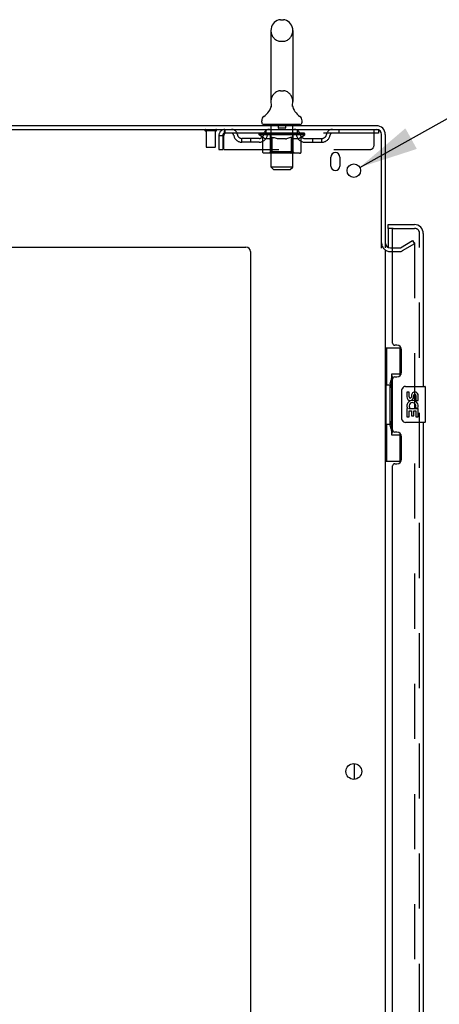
# Model space of a CAD drawing. Header units: inches. Extents: x 0 to 278, y 0 to 180.
# Tile 8 of 76: x 23 to 35, y 110 to 138. Entities that reach past the tile are written whole.
import ezdxf

# ---------------------------------------------------------------- set-up
doc = ezdxf.new("R2010")
doc.units = ezdxf.units.IN
doc.header["$LTSCALE"] = 15.310625
doc.header["$MEASUREMENT"] = 0
doc.linetypes.add('HIDDEN', pattern=[0.2, 0.1, -0.1])
doc.layers.get('0').update_dxf_attribs({"linetype": 'CONTINUOUS'})
for name, color, linetype in [('DEFAULT_2', 8, 'HIDDEN'), ('DIMENSIONS', 7, 'CONTINUOUS'), ('LEFTHAND_DOOR_ASSEMBLY', 7, 'CONTINUOUS'), ('RIGHTHAND_DOOR_ASSEMBLY', 7, 'CONTINUOUS')]:
    doc.layers.add(name, color=color, linetype=linetype)
doc.styles.get("Standard").update_dxf_attribs({"font": 'arial.ttf'})
doc.styles.add('TEXTSTYLE_1', font='gdt', dxfattribs={"width": 0.8})
doc.dimstyles.new('DIMSTYLE_2', dxfattribs={"dimtxt": 1.228125, "dimasz": 1.6375, "dimexe": 0.09, "dimexo": 0.07, "dimgap": 0.09, "dimtad": 0, "dimtih": 1, "dimtoh": 1, "dimzin": 4, "dimdsep": 46, "dimtxsty": 'Standard', "dimblk": '_FILLED', "dimblk1": '_FILLED', "dimblk2": '_FILLED', "dimcen": 0.09, "dimadec": 3, "dimazin": 1, "dimtfac": 1, "dimtdec": 3, "dimtofl": 0, "dimtmove": 0, "dimatfit": 1, "dimldrblk": '_FILLED', "dimfxl": 0, "dimtolj": 1, "dimtzin": 4, "dimarcsym": 0})

# ---------------------------------------------------------------- blocks, each defined once
blk = doc.blocks.new('_FILLED')
at = {"color": 0, "linetype": 'ByBlock'}
blk.add_solid([(0, 0), (-1, 0.2), (-1, -0.2)], dxfattribs=at)
blk = doc.blocks.new('*D19')
at = {"layer": 'DIMENSIONS', "color": 2, "linetype": 'Continuous'}
for p, q in [((32.717, 133.667), (35.891, 135.438)), ((35.891, 135.438), (37.324, 135.438))]:
    blk.add_line(p, q, dxfattribs=at)
at = {"layer": 'DIMENSIONS', "color": 2, "linetype": 'Continuous', "xscale": 1.6375, "yscale": 1.6375, "zscale": 1.6375, "rotation": 209.1540166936}
blk.add_blockref('_FILLED', (32.717, 133.667), dxfattribs=at)
at = {"layer": 'DIMENSIONS', "color": 2, "linetype": 'Continuous', "insert": (37.938, 136.052), "char_height": 1.22812, "width": 4.0207, "attachment_point": 1, "line_spacing_factor": 0.9, "style": 'TEXTSTYLE_1'}
blk.add_mtext('{\\fgdt;n}\\fArial;.38', dxfattribs=at)

msp = doc.modelspace()

# ---------------------------------------------------------------- linework, layer by layer
at = {"color": 7, "linetype": 'Continuous'}
for p, q in [((30.51, 137.771), (30.597, 137.771)), ((30.247, 137.471), (30.247, 135.496)), ((30.859, 137.471), (30.859, 135.496)), ((30.254, 135.353), (30.252, 135.348)), ((30.848, 135.407), (30.849, 135.412)), ((30.848, 135.402), (30.848, 135.407)), ((30.848, 135.397), (30.848, 135.402)), ((30.848, 135.392), (30.848, 135.397)), ((30.848, 135.387), (30.848, 135.392)), ((30.848, 135.382), (30.848, 135.387)), ((30.848, 135.377), (30.848, 135.382)), ((30.849, 135.372), (30.848, 135.377)), ((30.849, 135.412), (30.849, 135.417)), ((30.85, 135.367), (30.849, 135.372)), ((30.85, 135.422), (30.851, 135.426)), ((30.851, 135.363), (30.85, 135.368)), ((30.852, 135.359), (30.851, 135.363)), ((29.991, 134.925), (29.991, 134.964)), ((31.116, 134.925), (31.116, 134.964)), ((30.053, 134.856), (30.053, 134.826)), ((31.053, 134.856), (30.053, 134.856)), ((31.053, 134.856), (31.053, 134.826)), ((32.574, 116.658), (32.574, 117.093))]:
    msp.add_line(p, q, dxfattribs=at)
at = {"color": 3, "linetype": 'Continuous'}
for p, q in [((9.48, 134.826), (33.182, 134.826)), ((9.518, 134.722), (33.182, 134.722)), ((33.324, 131.418), (33.324, 134.579)), ((33.428, 134.579), (33.428, 131.43)), ((31.918, 133.701), (31.918, 133.951)), ((32.168, 133.951), (32.168, 133.701)), ((11.678, 131.451), (29.553, 131.451)), ((33.428, 131.378), (33.428, 52.274)), ((33.571, 131.43), (33.632, 131.43)), ((29.678, 131.326), (29.678, 50.951))]:
    msp.add_line(p, q, dxfattribs=at)
at = {"color": 7, "linetype": 'Continuous'}
for points in [[(30.255, 135.426), (30.256, 135.422), (30.257, 135.417), (30.258, 135.412), (30.259, 135.407), (30.259, 135.402), (30.259, 135.397), (30.259, 135.392), (30.259, 135.387), (30.259, 135.382), (30.258, 135.378), (30.258, 135.373), (30.257, 135.368), (30.256, 135.363), (30.255, 135.358), (30.254, 135.353)], [(30.849, 135.417), (30.85, 135.422), (30.851, 135.426)]]:
    msp.add_lwpolyline(points, dxfattribs=at)
at = {"color": 3, "linetype": 'Continuous'}
for centre, radius in [((32.553, 133.576), 0.188), ((32.553, 116.876), 0.219)]:
    msp.add_circle(centre, radius, dxfattribs=at)
at = {"color": 7, "linetype": 'Continuous'}
for centre, radius, start, end in [((30.553, 137.471), 0.306, 105.6303, 180), ((30.51, 137.627), 0.144, 90, 105.6303), ((30.597, 137.627), 0.144, 74.3697, 90), ((30.553, 137.471), 0.306, 0, 74.3697), ((30.553, 135.496), 0.306, 180, 193.2053), ((30.553, 135.496), 0.306, 346.7947, 360), ((29.755, 135.512), 0.523, 304.6624, 347.2389), ((31.351, 135.512), 0.523, 192.7611, 235.3376), ((30.135, 134.964), 0.144, 124.6624, 180), ((30.06, 134.925), 0.069, 180, 265), ((31.047, 134.925), 0.069, 275, 360), ((30.972, 134.964), 0.144, 360, 55.3376)]:
    msp.add_arc(centre, radius, start, end, dxfattribs=at)
at = {"color": 3, "linetype": 'Continuous'}
for centre, radius, start, end in [((33.182, 134.579), 0.246, 0, 90), ((33.182, 134.579), 0.142, 0, 90), ((32.043, 133.951), 0.125, 0, 180), ((32.043, 133.701), 0.125, 180, 360), ((29.553, 131.326), 0.125, 0, 90), ((33.571, 131.572), 0.142, 180, 270)]:
    msp.add_arc(centre, radius, start, end, dxfattribs=at)
at = {"layer": 'DEFAULT_2', "color": 8, "linetype": 'HIDDEN'}
for p, q in [((30.51, 137.171), (30.597, 137.171)), ((30.51, 135.796), (30.597, 135.796)), ((28.716, 134.679), (28.432, 134.679)), ((28.45, 134.679), (28.45, 134.232)), ((28.698, 134.679), (28.698, 134.232)), ((28.97, 134.722), (28.97, 134.618)), ((30.116, 134.618), (30.116, 134.722)), ((30.233, 134.856), (30.233, 134.826)), ((30.253, 133.675), (30.253, 134.826)), ((30.448, 134.846), (30.448, 134.766)), ((30.648, 134.756), (30.458, 134.756)), ((30.658, 134.846), (30.658, 134.766)), ((30.853, 133.675), (30.853, 134.826)), ((30.873, 134.856), (30.873, 134.826)), ((30.991, 134.618), (30.991, 134.722)), ((32.141, 134.722), (32.141, 134.618)), ((33.116, 134.284), (33.116, 134.722)), ((33.182, 134.722), (33.241, 134.722)), ((33.241, 134.722), (33.241, 134.618)), ((28.803, 134.555), (28.803, 134.159)), ((28.803, 134.555), (28.907, 134.555)), ((28.907, 134.555), (28.907, 134.159)), ((28.937, 134.159), (28.937, 134.555)), ((33.241, 134.618), (28.97, 134.618)), ((29.439, 134.367), (29.439, 134.471)), ((29.922, 134.471), (29.439, 134.471)), ((29.689, 134.367), (29.689, 134.471)), ((29.92, 134.571), (29.92, 134.618)), ((30.019, 134.501), (29.92, 134.571)), ((31.187, 134.571), (29.92, 134.571)), ((29.93, 134.611), (29.93, 134.618)), ((29.938, 134.608), (29.938, 134.611)), ((29.938, 134.608), (31.168, 134.608)), ((29.947, 134.608), (29.947, 134.611)), ((29.948, 134.608), (29.948, 134.611)), ((29.958, 134.611), (29.958, 134.618)), ((29.975, 134.608), (29.975, 134.611)), ((29.976, 134.608), (29.976, 134.611)), ((30.005, 134.611), (30.005, 134.618)), ((30.019, 134.608), (30.019, 134.611)), ((30.019, 134.096), (30.019, 134.501)), ((30.019, 134.501), (30.033, 134.492)), ((30.022, 134.608), (30.022, 134.611)), ((30.226, 134.611), (30.025, 134.611)), ((30.047, 134.484), (30.033, 134.492)), ((30.061, 134.476), (30.047, 134.484)), ((30.074, 134.47), (30.061, 134.476)), ((30.068, 134.611), (30.068, 134.618)), ((30.07, 134.608), (30.07, 134.611)), ((30.07, 134.608), (30.07, 134.611)), ((30.073, 134.608), (30.073, 134.611)), ((30.088, 134.464), (30.074, 134.47)), ((30.081, 134.608), (30.081, 134.611)), ((30.081, 134.608), (30.081, 134.611)), ((30.084, 134.608), (30.084, 134.611)), ((30.087, 134.608), (30.087, 134.612)), ((30.101, 134.459), (30.088, 134.464)), ((30.092, 134.608), (30.092, 134.611)), ((30.205, 134.459), (30.101, 134.459)), ((30.106, 134.608), (30.106, 134.611)), ((30.124, 134.608), (30.124, 134.611)), ((30.125, 134.608), (30.125, 134.613)), ((30.145, 134.608), (30.145, 134.611)), ((30.146, 134.611), (30.146, 134.618)), ((30.156, 134.608), (30.156, 134.611)), ((30.16, 134.608), (30.16, 134.611)), ((30.169, 134.608), (30.169, 134.611)), ((30.181, 134.608), (30.181, 134.615)), ((30.196, 134.608), (30.196, 134.611)), ((30.199, 134.608), (30.199, 134.611)), ((30.205, 134.459), (30.218, 134.464)), ((30.232, 134.47), (30.218, 134.464)), ((30.226, 134.608), (30.226, 134.611)), ((30.293, 134.611), (30.231, 134.611)), ((30.245, 134.476), (30.232, 134.47)), ((30.237, 134.611), (30.237, 134.618)), ((30.241, 134.099), (30.241, 134.568)), ((30.244, 134.608), (30.244, 134.611)), ((30.259, 134.484), (30.245, 134.476)), ((30.248, 134.608), (30.248, 134.611)), ((30.254, 134.608), (30.254, 134.616)), ((30.258, 134.608), (30.258, 134.611)), ((30.273, 134.492), (30.259, 134.484)), ((30.269, 134.608), (30.269, 134.611)), ((30.287, 134.502), (30.273, 134.492)), ((30.287, 134.096), (30.287, 134.502)), ((30.287, 134.502), (30.316, 134.492)), ((30.293, 134.608), (30.293, 134.611)), ((30.368, 134.611), (30.309, 134.611)), ((30.344, 134.484), (30.316, 134.492)), ((30.33, 134.608), (30.33, 134.611)), ((30.337, 134.611), (30.337, 134.618)), ((30.341, 134.608), (30.341, 134.611)), ((30.343, 134.608), (30.343, 134.617)), ((30.372, 134.476), (30.344, 134.484)), ((30.346, 134.608), (30.346, 134.611)), ((30.353, 134.608), (30.353, 134.611)), ((30.368, 134.608), (30.368, 134.611)), ((30.4, 134.47), (30.372, 134.476)), ((30.449, 134.611), (30.394, 134.611)), ((30.427, 134.464), (30.399, 134.47)), ((30.408, 134.608), (30.408, 134.611)), ((30.454, 134.459), (30.427, 134.464)), ((30.439, 134.611), (30.553, 134.618)), ((30.443, 134.611), (30.443, 134.618)), ((30.444, 134.618), (30.443, 134.618)), ((30.444, 134.611), (30.444, 134.618)), ((30.444, 134.608), (30.444, 134.611)), ((30.448, 134.608), (30.448, 134.611)), ((30.449, 134.608), (30.449, 134.611)), ((30.449, 134.608), (30.449, 134.611)), ((30.652, 134.459), (30.454, 134.459)), ((30.533, 134.611), (30.484, 134.611)), ((30.49, 134.608), (30.49, 134.611)), ((30.533, 134.608), (30.533, 134.611)), ((30.551, 134.611), (30.551, 134.611)), ((30.551, 134.608), (30.551, 134.611)), ((30.551, 134.608), (30.551, 134.611)), ((30.553, 134.611), (30.553, 134.618)), ((30.553, 134.618), (30.668, 134.611)), ((30.556, 134.608), (30.556, 134.611)), ((30.556, 134.608), (30.556, 134.611)), ((30.556, 134.611), (30.556, 134.611)), ((30.574, 134.608), (30.574, 134.611)), ((30.574, 134.611), (30.622, 134.611)), ((30.617, 134.608), (30.617, 134.611)), ((30.652, 134.459), (30.68, 134.464)), ((30.658, 134.608), (30.658, 134.611)), ((30.658, 134.608), (30.658, 134.611)), ((30.658, 134.611), (30.712, 134.611)), ((30.659, 134.608), (30.659, 134.611)), ((30.663, 134.611), (30.663, 134.618)), ((30.663, 134.611), (30.663, 134.618)), ((30.663, 134.618), (30.663, 134.618)), ((30.663, 134.608), (30.663, 134.611)), ((30.708, 134.47), (30.68, 134.464)), ((30.699, 134.608), (30.699, 134.611)), ((30.736, 134.477), (30.708, 134.47)), ((30.765, 134.484), (30.736, 134.476)), ((30.738, 134.608), (30.738, 134.611)), ((30.738, 134.611), (30.798, 134.611)), ((30.754, 134.608), (30.754, 134.611)), ((30.761, 134.608), (30.761, 134.611)), ((30.764, 134.608), (30.764, 134.617)), ((30.793, 134.493), (30.764, 134.484)), ((30.766, 134.608), (30.766, 134.611)), ((30.77, 134.611), (30.77, 134.618)), ((30.777, 134.608), (30.777, 134.611)), ((30.822, 134.503), (30.793, 134.493)), ((30.813, 134.608), (30.813, 134.611)), ((30.813, 134.611), (30.875, 134.611)), ((30.822, 134.096), (30.822, 134.503)), ((30.822, 134.503), (30.837, 134.493)), ((30.837, 134.608), (30.837, 134.611)), ((30.852, 134.484), (30.837, 134.493)), ((30.848, 134.608), (30.848, 134.611)), ((30.866, 134.476), (30.852, 134.484)), ((30.853, 134.608), (30.853, 134.616)), ((30.859, 134.608), (30.859, 134.611)), ((30.863, 134.608), (30.863, 134.611)), ((30.866, 134.099), (30.866, 134.568)), ((30.88, 134.47), (30.866, 134.476)), ((30.87, 134.611), (30.87, 134.618)), ((30.88, 134.608), (30.88, 134.611)), ((30.88, 134.611), (31.187, 134.611)), ((30.895, 134.464), (30.88, 134.47)), ((30.909, 134.459), (30.895, 134.464)), ((30.908, 134.608), (30.908, 134.611)), ((31.003, 134.459), (30.909, 134.459)), ((30.911, 134.608), (30.911, 134.611)), ((30.926, 134.608), (30.926, 134.615)), ((30.937, 134.608), (30.937, 134.611)), ((30.947, 134.608), (30.947, 134.611)), ((30.951, 134.608), (30.951, 134.611)), ((30.96, 134.611), (30.96, 134.618)), ((30.962, 134.608), (30.962, 134.611)), ((30.982, 134.608), (30.982, 134.613)), ((30.983, 134.608), (30.983, 134.611)), ((31.001, 134.608), (31.001, 134.611)), ((31.003, 134.459), (31.017, 134.464)), ((31.015, 134.608), (31.015, 134.611)), ((31.031, 134.47), (31.017, 134.464)), ((31.019, 134.608), (31.019, 134.612)), ((31.023, 134.608), (31.023, 134.611)), ((31.026, 134.608), (31.026, 134.611)), ((31.026, 134.608), (31.026, 134.611)), ((31.046, 134.476), (31.031, 134.47)), ((31.033, 134.608), (31.033, 134.611)), ((31.036, 134.608), (31.036, 134.611)), ((31.037, 134.608), (31.037, 134.611)), ((31.039, 134.611), (31.039, 134.618)), ((31.06, 134.484), (31.046, 134.476)), ((31.075, 134.493), (31.06, 134.484)), ((31.065, 134.614), (31.186, 134.615)), ((31.065, 134.611), (31.065, 134.614)), ((31.09, 134.503), (31.075, 134.493)), ((31.085, 134.608), (31.085, 134.611)), ((31.087, 134.608), (31.087, 134.611)), ((31.09, 134.503), (31.187, 134.571)), ((31.09, 134.096), (31.09, 134.503)), ((31.102, 134.611), (31.102, 134.618)), ((31.13, 134.608), (31.13, 134.611)), ((31.132, 134.608), (31.132, 134.611)), ((31.148, 134.611), (31.148, 134.618)), ((31.159, 134.608), (31.159, 134.611)), ((31.16, 134.608), (31.16, 134.611)), ((31.168, 134.608), (31.168, 134.611)), ((31.177, 134.611), (31.177, 134.618)), ((31.185, 134.471), (31.668, 134.471)), ((31.186, 134.611), (31.186, 134.615)), ((31.187, 134.571), (31.187, 134.611)), ((31.418, 134.367), (31.418, 134.471)), ((31.668, 134.367), (31.668, 134.471)), ((28.688, 134.222), (28.46, 134.222)), ((28.803, 134.159), (28.907, 134.159)), ((28.937, 134.159), (32.991, 134.159)), ((29.922, 134.367), (29.439, 134.367)), ((31.185, 134.367), (31.668, 134.367)), ((31.047, 134.059), (30.062, 134.059)), ((30.241, 134.099), (30.201, 134.059)), ((30.866, 134.099), (30.241, 134.099)), ((30.298, 134.064), (30.296, 134.066)), ((30.303, 134.06), (30.301, 134.062)), ((30.306, 134.06), (30.303, 134.06)), ((30.308, 134.059), (30.306, 134.06)), ((30.866, 134.099), (30.906, 134.059)), ((30.322, 133.606), (30.253, 133.675)), ((30.853, 133.675), (30.253, 133.675)), ((30.322, 133.606), (30.784, 133.606)), ((30.784, 133.606), (30.853, 133.675)), ((33.632, 131.43), (33.833, 131.43)), ((33.849, 131.434), (34.189, 131.63)), ((34.241, 131.54), (33.901, 131.344)), ((34.189, 131.63), (34.241, 131.54)), ((34.241, 131.56), (34.241, 52.091)), ((33.571, 131.326), (33.833, 131.326))]:
    msp.add_line(p, q, dxfattribs=at)
for points in [[(28.97, 134.722), (28.968, 134.721), (28.966, 134.718), (28.963, 134.712), (28.961, 134.705), (28.959, 134.696), (28.956, 134.685), (28.954, 134.673), (28.952, 134.659), (28.949, 134.644), (28.947, 134.627), (28.944, 134.61), (28.942, 134.592), (28.94, 134.573), (28.937, 134.555)], [(28.97, 134.618), (28.968, 134.617), (28.966, 134.616), (28.963, 134.614), (28.961, 134.611), (28.959, 134.608), (28.956, 134.604), (28.954, 134.599), (28.952, 134.594), (28.949, 134.588), (28.947, 134.582), (28.944, 134.576), (28.942, 134.569), (28.94, 134.562), (28.937, 134.555)], [(30.062, 134.059), (30.057, 134.06), (30.052, 134.06), (30.047, 134.062), (30.042, 134.064), (30.037, 134.066), (30.033, 134.069), (30.029, 134.073), (30.026, 134.077), (30.023, 134.081), (30.021, 134.086), (30.02, 134.091), (30.019, 134.096)], [(30.288, 134.086), (30.287, 134.091), (30.287, 134.096)], [(30.289, 134.081), (30.288, 134.086), (30.287, 134.091), (30.287, 134.096)], [(30.301, 134.062), (30.298, 134.064), (30.296, 134.066), (30.294, 134.069), (30.292, 134.073), (30.29, 134.077), (30.289, 134.081)], [(30.294, 134.069), (30.292, 134.073), (30.29, 134.077)], [(30.801, 134.059), (30.803, 134.06), (30.806, 134.06), (30.808, 134.062), (30.811, 134.064), (30.813, 134.066), (30.815, 134.069), (30.817, 134.073), (30.819, 134.077), (30.82, 134.081), (30.821, 134.086), (30.822, 134.091), (30.822, 134.096)], [(31.047, 134.059), (31.052, 134.06), (31.057, 134.06), (31.062, 134.062), (31.067, 134.064), (31.072, 134.066), (31.076, 134.069), (31.08, 134.073), (31.083, 134.077), (31.086, 134.081), (31.088, 134.086), (31.089, 134.091), (31.09, 134.096)], [(34.224, 131.58), (34.223, 131.58), (34.221, 131.58), (34.22, 131.58), (34.218, 131.579), (34.216, 131.578)], [(34.227, 131.58), (34.225, 131.58), (34.224, 131.58)], [(34.227, 131.58), (34.229, 131.579), (34.231, 131.578), (34.233, 131.577), (34.234, 131.576), (34.236, 131.574), (34.237, 131.573), (34.238, 131.571), (34.239, 131.569), (34.24, 131.567), (34.24, 131.565), (34.241, 131.562), (34.241, 131.56)]]:
    msp.add_lwpolyline(points, dxfattribs=at)
for centre, radius, start, end in [((30.553, 137.471), 0.306, 180, 254.3697), ((30.553, 137.471), 0.306, 285.6303, 360), ((30.51, 137.315), 0.144, 254.3697, 270), ((30.597, 137.315), 0.144, 270, 285.6303), ((30.553, 135.496), 0.306, 105.6303, 180), ((30.51, 135.652), 0.144, 90, 105.6303), ((30.597, 135.652), 0.144, 74.3697, 90), ((30.553, 135.496), 0.306, 0, 74.3697), ((28.432, 134.7), 0.0215, 90, 270), ((28.716, 134.7), 0.0215, 270, 90), ((28.97, 134.555), 0.167, 90, 180), ((29.15, 134.555), 0.167, 8.0716, 90), ((30.211, 134.555), 0.167, 90, 171.9284), ((30.06, 134.925), 0.069, 265, 270), ((30.223, 134.826), 0.03, 0, 90), ((30.438, 134.846), 0.01, 0, 90), ((30.458, 134.766), 0.01, 180, 270), ((30.648, 134.766), 0.01, 270, 360), ((30.668, 134.846), 0.01, 90, 180), ((30.883, 134.826), 0.03, 90, 180), ((30.896, 134.555), 0.167, 8.0716, 90), ((31.047, 134.925), 0.069, 270, 275), ((31.957, 134.555), 0.167, 90, 171.9284), ((28.97, 134.555), 0.063, 90, 180), ((29.15, 134.555), 0.0625, 7.9863, 90), ((29.439, 134.596), 0.229, 187.9863, 270), ((29.439, 134.596), 0.125, 188.0716, 270), ((29.922, 134.596), 0.125, 270, 351.9284), ((29.922, 134.596), 0.229, 270, 352.0137), ((30.21, 134.555), 0.0625, 90, 172.0137), ((30.201, 134.568), 0.0398, 0, 90), ((30.906, 134.568), 0.0398, 90, 180), ((30.896, 134.555), 0.0625, 7.9863, 90), ((31.185, 134.596), 0.229, 187.9863, 270), ((31.185, 134.596), 0.125, 188.0716, 270), ((31.668, 134.596), 0.125, 270, 351.9284), ((31.668, 134.596), 0.229, 270, 352.0137), ((31.957, 134.555), 0.0625, 90, 172.0137), ((28.46, 134.232), 0.01, 180, 270), ((28.688, 134.232), 0.01, 270, 360), ((32.991, 134.284), 0.125, 270, 360), ((33.571, 131.572), 0.246, 180, 270), ((33.833, 131.463), 0.033, 270, 300), ((33.833, 131.463), 0.137, 270, 300)]:
    msp.add_arc(centre, radius, start, end, dxfattribs=at)
for centre, major_axis, ratio, start_param, end_param in [((30.553, 134.618), (0.633, 0.007), 0.05963, 2.96643, 3.140963), ((29.9, 134.606), (0.198, 0), 0.060556, 0.430652, 1.470503), ((30.553, 134.618), (0.633, 0), 0.060556, -3.141593, -2.96706), ((29.9, 134.599), (0.198, 0.002), 0.05963, 1.376596, 1.469874), ((30.553, 134.618), (0.633, 0.013), 0.05688, 2.791345, 2.965878), ((29.876, 134.606), (0.198, 0.002), 0.05963, 0.25549, 1.295341), ((29.944, 134.606), (0.198, -0.002), 0.05963, 0.605815, 1.645666), ((30.553, 134.618), (0.633, -0.007), 0.05963, -2.96643, -2.791898), ((29.944, 134.599), (0.198, 0), 0.060556, 1.551758, 1.645036), ((29.876, 134.599), (0.198, 0.004), 0.05688, 1.20151, 1.294789), ((29.946, 134.601), (0.164, 0.002), 0.05963, 1.065228, 1.614276), ((29.926, 134.601), (0.164, 0.003), 0.05688, 0.890143, 1.43919), ((29.984, 134.601), (0.164, 0), 0.060556, 1.240391, 1.789438), ((30.553, 134.618), (0.633, 0.019), 0.052395, 2.616403, 2.790936), ((29.872, 134.606), (0.198, 0.004), 0.05688, 0.080405, 1.120256), ((30.007, 134.606), (0.198, -0.004), 0.05688, 0.7809, 1.820751), ((30.553, 134.618), (0.633, -0.013), 0.05688, -2.791345, -2.616812), ((30.007, 134.599), (0.198, -0.002), 0.05963, 1.72692, 1.820198), ((29.872, 134.599), (0.198, 0.006), 0.052395, 1.026568, 1.119847), ((29.925, 134.601), (0.164, 0.005), 0.052395, 0.715201, 1.264248), ((30.039, 134.601), (0.164, -0.002), 0.05963, 1.415553, 1.9646), ((30.553, 134.618), (0.633, 0.025), 0.046319, 2.441654, 2.616187), ((30.086, 134.606), (0.198, -0.006), 0.052395, 0.955842, 1.995693), ((29.889, 134.606), (0.198, 0.006), 0.052395, -0.094537, 0.945314), ((30.553, 134.618), (0.633, -0.019), 0.052395, -2.616403, -2.44187), ((30.086, 134.599), (0.198, -0.004), 0.05688, 1.902006, 1.995284), ((29.889, 134.599), (0.198, 0.008), 0.046319, 0.851819, 0.945098), ((29.944, 134.601), (0.164, 0.006), 0.046319, 0.540452, 1.089499), ((30.11, 134.601), (0.164, -0.003), 0.05688, 1.590638, 2.139686), ((30.553, 134.618), (0.633, 0.029), 0.038841, 2.267123, 2.441656), ((30.18, 134.606), (0.198, -0.008), 0.046319, 1.130591, 2.170442), ((29.926, 134.606), (0.198, 0.008), 0.046319, -0.269286, 0.770565), ((30.553, 134.618), (0.633, -0.025), 0.046319, -2.441654, -2.267121), ((30.18, 134.599), (0.198, -0.006), 0.052395, 2.076947, 2.170226), ((29.926, 134.599), (0.198, 0.009), 0.038841, 0.677289, 0.770567), ((29.981, 134.601), (0.164, 0.008), 0.038841, 0.365921, 0.914969), ((30.195, 134.601), (0.164, -0.005), 0.052395, 1.76558, 2.314627), ((30.553, 134.618), (0.633, 0.033), 0.030195, 2.09281, 2.267343), ((30.285, 134.606), (0.198, -0.009), 0.038841, 1.305122, 2.344973), ((29.983, 134.606), (0.198, 0.009), 0.038841, -0.443817, 0.596034), ((30.553, 134.618), (0.633, -0.029), 0.038841, -2.267123, -2.092591), ((30.285, 134.599), (0.198, -0.008), 0.046319, 2.251696, 2.344975), ((29.983, 134.599), (0.198, 0.01), 0.030195, 0.502975, 0.596254), ((30.035, 134.601), (0.164, 0.009), 0.030195, 0.191608, 0.740655), ((30.291, 134.601), (0.164, -0.006), 0.046319, 1.940329, 2.489376), ((30.056, 134.606), (0.198, 0.01), 0.030195, -0.61813, 0.421721), ((30.553, 134.618), (0.633, 0.036), 0.020645, 1.918687, 2.09322), ((30.398, 134.606), (0.198, -0.01), 0.030195, 1.479435, 2.519286), ((30.553, 134.618), (0.633, -0.033), 0.030195, -2.09281, -1.918277), ((30.398, 134.599), (0.198, -0.009), 0.038841, 2.426227, 2.519505), ((30.056, 134.599), (0.198, 0.011), 0.020645, 0.328852, 0.422131), ((30.105, 134.601), (0.164, 0.009), 0.020645, 0.017485, 0.566532), ((30.394, 134.601), (0.164, -0.008), 0.038841, 2.11486, 2.663907), ((30.145, 134.606), (0.198, 0.011), 0.020645, -0.792253, 0.247598), ((30.553, 134.618), (0.633, 0.038), 0.010478, 1.744704, 1.919237), ((30.515, 134.606), (0.198, -0.011), 0.020645, 1.653558, 2.693409), ((30.553, 134.618), (0.633, -0.036), 0.020645, -1.918687, -1.744154), ((30.515, 134.599), (0.198, -0.01), 0.030195, 2.60054, 2.693819), ((30.145, 134.599), (0.198, 0.012), 0.010478, 0.154869, 0.248148), ((30.189, 134.601), (0.164, 0.01), 0.010478, 6.126688, 6.675735), ((30.502, 134.601), (0.164, -0.009), 0.030195, 2.289173, 2.83822), ((30.246, 134.606), (0.198, 0.012), 0.010478, -0.966236, -0.000846), ((30.634, 134.606), (0.198, -0.012), 0.010478, 1.827541, 2.867392), ((30.553, 134.618), (0.633, -0.038), 0.010478, -1.744704, -1.570171), ((30.634, 134.599), (0.198, -0.011), 0.020645, 2.774664, 2.867942), ((30.612, 134.601), (0.164, -0.009), 0.020645, 2.463296, 3.012344), ((30.473, 134.606), (0.198, 0.012), 0.010478, 0.274201, 1.314052), ((30.387, 134.601), (0.164, 0.01), 0.010478, -0.000483, 0.504314), ((30.356, 134.599), (0.198, 0.012), 0.010478, 0.099668, 0.192946), ((30.553, 134.618), (0.633, 0.038), 0.010478, -1.571421, -1.396888), ((30.751, 134.599), (0.198, -0.012), 0.010478, 2.948646, 3.041925), ((30.72, 134.601), (0.164, -0.01), 0.010478, 2.637279, 3.142076), ((30.592, 134.606), (0.198, 0.011), 0.020645, 0.448184, 1.488034), ((30.495, 134.601), (0.164, 0.009), 0.020645, 0.129249, 0.678296), ((30.473, 134.599), (0.198, 0.011), 0.020645, 0.273651, 0.366929), ((30.861, 134.606), (0.198, -0.012), 0.010478, -3.140747, -2.175357), ((30.553, 134.618), (0.633, 0.036), 0.020645, -1.397439, -1.222906), ((30.553, 134.618), (0.633, -0.038), 0.010478, 1.222355, 1.396888), ((30.709, 134.606), (0.198, 0.01), 0.030195, 0.622307, 1.662158), ((30.604, 134.601), (0.164, 0.009), 0.030195, 0.303372, 0.852419), ((30.918, 134.601), (0.164, -0.01), 0.010478, 2.749043, 3.29809), ((30.962, 134.606), (0.198, -0.011), 0.020645, 2.893995, 3.933846), ((30.592, 134.599), (0.198, 0.01), 0.030195, 0.447774, 0.541052), ((30.962, 134.599), (0.198, -0.012), 0.010478, 2.893445, 2.986723), ((30.553, 134.618), (0.633, 0.033), 0.030195, -1.223315, -1.048783), ((30.553, 134.618), (0.633, -0.036), 0.020645, 1.048373, 1.222906), ((30.822, 134.606), (0.198, 0.009), 0.038841, 0.79662, 1.836471), ((30.713, 134.601), (0.164, 0.008), 0.038841, 0.477686, 1.026733), ((31.002, 134.601), (0.164, -0.009), 0.020645, 2.57506, 3.124108), ((31.051, 134.606), (0.198, -0.01), 0.030195, 2.719872, 3.759723), ((30.927, 134.606), (0.198, 0.008), 0.046319, 0.971151, 2.011002), ((30.709, 134.599), (0.198, 0.009), 0.038841, 0.622087, 0.715366), ((31.051, 134.599), (0.198, -0.011), 0.020645, 2.719462, 2.812741), ((30.553, 134.618), (0.633, 0.029), 0.038841, -1.049002, -0.874469), ((30.553, 134.618), (0.633, -0.033), 0.030195, 0.87425, 1.048783), ((30.816, 134.601), (0.164, 0.006), 0.046319, 0.652216, 1.201263), ((31.02, 134.606), (0.198, 0.006), 0.052395, 1.1459, 2.185751), ((31.072, 134.601), (0.164, -0.009), 0.030195, 2.400937, 2.949985), ((31.124, 134.606), (0.198, -0.009), 0.038841, 2.545558, 3.585409), ((30.912, 134.601), (0.164, 0.005), 0.052395, 0.826965, 1.376012), ((30.822, 134.599), (0.198, 0.008), 0.046319, 0.796618, 0.889896), ((31.124, 134.599), (0.198, -0.01), 0.030195, 2.545339, 2.638617), ((31.1, 134.606), (0.198, 0.004), 0.05688, 1.320842, 2.360692), ((30.553, 134.618), (0.633, 0.025), 0.046319, -0.874471, -0.699939), ((30.553, 134.618), (0.633, -0.029), 0.038841, 0.699936, 0.874469), ((31.18, 134.606), (0.198, -0.008), 0.046319, 2.371028, 3.410879), ((31.126, 134.601), (0.164, -0.008), 0.038841, 2.226624, 2.775671), ((31.162, 134.606), (0.198, 0.002), 0.05963, 1.495927, 2.535778), ((30.996, 134.601), (0.164, 0.003), 0.05688, 1.001907, 1.550954), ((31.218, 134.606), (0.198, -0.006), 0.052395, 2.196279, 3.23613), ((31.163, 134.601), (0.164, -0.006), 0.046319, 2.052093, 2.601141), ((30.927, 134.599), (0.198, 0.006), 0.052395, 0.971367, 1.064645), ((31.206, 134.606), (0.198, 0), 0.060556, 2.364024, 2.71094), ((31.18, 134.599), (0.198, -0.009), 0.038841, 2.371026, 2.464304), ((31.235, 134.606), (0.198, -0.004), 0.05688, 2.021337, 3.061188), ((30.553, 134.618), (0.633, 0.019), 0.052395, -0.699723, -0.52519), ((30.553, 134.618), (0.633, -0.025), 0.046319, 0.525406, 0.699939), ((31.231, 134.606), (0.198, -0.002), 0.05963, 1.846251, 2.886102), ((31.067, 134.601), (0.164, 0.002), 0.05963, 1.176993, 1.72604), ((31.182, 134.601), (0.164, -0.005), 0.052395, 1.877344, 2.426392), ((31.123, 134.601), (0.164, 0), 0.060556, 1.352155, 1.901202), ((31.181, 134.601), (0.164, -0.003), 0.05688, 1.702402, 2.25145), ((31.161, 134.601), (0.164, -0.002), 0.05963, 1.527317, 2.076364), ((31.02, 134.599), (0.198, 0.004), 0.05688, 1.146309, 1.239587), ((31.218, 134.599), (0.198, -0.008), 0.046319, 2.196495, 2.289773), ((30.553, 134.618), (0.633, 0.013), 0.05688, -0.524781, -0.350248), ((30.553, 134.618), (0.633, -0.019), 0.052395, 0.350657, 0.52519), ((31.206, 134.599), (0.198, -0.002), 0.05963, 1.764997, 1.971333), ((31.1, 134.599), (0.198, 0.002), 0.05963, 1.321394, 1.414673), ((31.235, 134.599), (0.198, -0.006), 0.052395, 2.021746, 2.115024), ((30.553, 134.618), (0.633, 0.007), 0.05963, -0.349695, -0.175162), ((30.553, 134.618), (0.633, -0.013), 0.05688, 0.175715, 0.350248), ((31.162, 134.599), (0.198, 0), 0.060556, 1.496556, 1.589835), ((31.231, 134.599), (0.198, -0.004), 0.05688, 1.846804, 1.940083), ((30.553, 134.618), (0.633, -0.007), 0.05963, 6.27665, 6.458348), ((30.553, 134.618), (0.633, 0), 0.060556, -0.174533, -0.058352)]:
    msp.add_ellipse(centre, major_axis=major_axis, ratio=ratio, start_param=start_param, end_param=end_param, dxfattribs=at)
at = {"layer": 'LEFTHAND_DOOR_ASSEMBLY', "color": 7, "linetype": 'Continuous'}
for p, q in [((33.507, 131.972), (33.507, 132.076)), ((33.652, 131.972), (33.507, 131.972)), ((33.507, 131.952), (33.507, 131.445)), ((33.428, 128.651), (33.869, 128.651)), ((33.467, 128.651), (33.467, 127.626)), ((33.832, 128.651), (33.832, 127.871)), ((33.605, 127.916), (33.605, 126.236)), ((33.832, 127.916), (33.605, 127.916)), ((33.446, 127.626), (33.446, 126.526)), ((33.446, 127.626), (33.568, 127.626)), ((33.568, 127.656), (33.568, 127.676)), ((33.568, 126.526), (33.568, 127.626)), ((33.991, 127.576), (34.531, 127.576)), ((34.546, 126.591), (34.546, 127.561)), ((33.891, 126.676), (33.891, 127.476)), ((34.029, 127.422), (34.029, 127.285)), ((34.092, 127.422), (34.029, 127.422)), ((34.092, 127.285), (34.092, 127.422)), ((34.157, 127.348), (34.157, 127.279)), ((34.218, 127.285), (34.218, 127.327)), ((34.281, 127.327), (34.281, 127.191)), ((34.343, 127.191), (34.343, 127.327)), ((34.273, 126.996), (34.33, 126.971)), ((34.281, 127.191), (34.343, 127.191)), ((34.029, 126.96), (34.029, 126.73)), ((34.047, 126.96), (34.029, 126.96)), ((34.029, 126.73), (34.092, 126.73)), ((34.082, 126.96), (34.109, 126.979)), ((34.082, 126.96), (34.343, 126.96)), ((34.092, 126.73), (34.092, 126.897)), ((34.092, 126.897), (34.157, 126.897)), ((34.157, 126.897), (34.157, 126.761)), ((34.157, 126.761), (34.218, 126.761)), ((34.218, 126.761), (34.218, 126.897)), ((34.218, 126.897), (34.281, 126.897)), ((34.281, 126.897), (34.281, 126.73)), ((34.281, 126.73), (34.343, 126.73)), ((34.343, 126.73), (34.343, 126.96)), ((33.446, 126.526), (33.568, 126.526)), ((33.467, 126.526), (33.467, 125.501)), ((33.568, 126.475), (33.568, 126.495)), ((34.531, 126.576), (33.991, 126.576)), ((33.605, 126.236), (33.832, 126.236)), ((33.832, 126.281), (33.832, 125.501)), ((33.428, 125.501), (33.869, 125.501))]:
    msp.add_line(p, q, dxfattribs=at)
at = {"layer": 'LEFTHAND_DOOR_ASSEMBLY', "color": 3, "linetype": 'Continuous'}
for p, q in [((33.507, 132.076), (34.24, 132.076)), ((33.632, 128.783), (33.632, 131.952)), ((34.486, 131.829), (34.486, 127.576)), ((33.752, 128.723), (33.692, 128.723)), ((33.882, 127.973), (33.882, 128.593)), ((33.692, 127.843), (33.752, 127.843)), ((33.632, 126.368), (33.632, 127.783)), ((34.486, 126.576), (34.486, 104.076)), ((33.752, 126.308), (33.692, 126.308)), ((33.882, 125.558), (33.882, 126.178)), ((33.632, 105.283), (33.632, 125.368)), ((33.692, 125.428), (33.752, 125.428))]:
    msp.add_line(p, q, dxfattribs=at)
at = {"layer": 'LEFTHAND_DOOR_ASSEMBLY', "color": 8, "linetype": 'HIDDEN'}
for p, q in [((33.652, 131.972), (34.24, 131.972)), ((34.382, 51.822), (34.382, 131.829))]:
    msp.add_line(p, q, dxfattribs=at)
at = {"layer": 'LEFTHAND_DOOR_ASSEMBLY', "color": 7, "linetype": 'Continuous'}
for points in [[(33.605, 127.892), (33.606, 127.889), (33.606, 127.885), (33.607, 127.881), (33.608, 127.877), (33.61, 127.872), (33.612, 127.867), (33.614, 127.861), (33.617, 127.855), (33.621, 127.849), (33.625, 127.842), (33.629, 127.835), (33.634, 127.827), (33.639, 127.818), (33.641, 127.815)], [(33.891, 127.476), (33.892, 127.482), (33.892, 127.488), (33.893, 127.494), (33.895, 127.5), (33.896, 127.506), (33.898, 127.512)], [(33.898, 126.64), (33.896, 126.645), (33.895, 126.651), (33.893, 126.657), (33.892, 126.663), (33.892, 126.669), (33.891, 126.676)], [(33.641, 126.337), (33.639, 126.333), (33.634, 126.325), (33.629, 126.317), (33.625, 126.31), (33.621, 126.303), (33.617, 126.296), (33.614, 126.29), (33.612, 126.285), (33.61, 126.28), (33.608, 126.275), (33.607, 126.271), (33.606, 126.267), (33.606, 126.263), (33.605, 126.259)]]:
    msp.add_lwpolyline(points, dxfattribs=at)
for centre, radius, start, end in [((33.527, 131.952), 0.02, 90, 180), ((34.322, 131.686), 0.26, 90, 92.5866), ((33.991, 127.476), 0.1, 90, 158.7946), ((34.531, 127.561), 0.015, 0, 90), ((34.123, 127.285), 0.0943, 180, 360), ((34.123, 127.285), 0.0314, 180, 261.2295), ((34.123, 127.29), 0.0362, 263.4285, 341.7628), ((34.249, 127.327), 0.0943, 68.6999, 167.4338), ((34.249, 127.327), 0.0314, 0, 180.0485), ((34.249, 127.327), 0.0943, 0, 68.6704), ((34.183, 127.034), 0.154, 161.4199, 206.1963), ((34.186, 127.034), 0.157, 336.5966, 161.8791), ((34.186, 127.034), 0.0943, 336.5966, 215.1122), ((34.186, 127.034), 0.157, 205.737, 207.8532), ((33.991, 126.676), 0.1, 201.205, 270), ((34.531, 126.591), 0.015, 270, 360)]:
    msp.add_arc(centre, radius, start, end, dxfattribs=at)
at = {"layer": 'LEFTHAND_DOOR_ASSEMBLY', "color": 3, "linetype": 'Continuous'}
for centre, radius, start, end in [((33.652, 131.952), 0.02, 90, 180), ((34.24, 131.829), 0.246, 0, 90), ((33.692, 128.783), 0.06, 180, 270), ((33.752, 128.593), 0.13, 0, 90), ((33.692, 127.783), 0.06, 90, 180), ((33.752, 127.973), 0.13, 270, 360), ((33.692, 126.368), 0.06, 180, 270), ((33.752, 126.178), 0.13, 0, 90), ((33.692, 125.368), 0.06, 90, 180), ((33.752, 125.558), 0.13, 270, 360)]:
    msp.add_arc(centre, radius, start, end, dxfattribs=at)
at = {"layer": 'LEFTHAND_DOOR_ASSEMBLY', "color": 8, "linetype": 'HIDDEN'}
msp.add_arc((34.24, 131.829), 0.142, 0, 90, dxfattribs=at)
at = {"layer": 'LEFTHAND_DOOR_ASSEMBLY', "color": 7, "linetype": 'Continuous'}
for centre, start_param, end_param in [((33.673, 127.666), 0.699287, 1.51401), ((33.673, 127.666), -4.655602, -3.84088), ((33.673, 126.485), 0.699287, 1.51401), ((33.673, 126.485), -4.655602, -3.84088)]:
    msp.add_ellipse(centre, major_axis=(0, 0.18), ratio=0.579493, start_param=start_param, end_param=end_param, dxfattribs=at)
at = {"layer": 'RIGHTHAND_DOOR_ASSEMBLY', "color": 8, "linetype": 'HIDDEN'}
for p, q in [((33.652, 131.972), (34.24, 131.972)), ((34.382, 51.822), (34.382, 131.829))]:
    msp.add_line(p, q, dxfattribs=at)
msp.add_arc((34.24, 131.829), 0.142, 0, 90, dxfattribs=at)

# ---------------------------------------------------------------- dimensions: what is measured, and where the dimension line sits
at = {"layer": 'DIMENSIONS', "color": 2, "linetype": 'Continuous'}
dim = msp.add_diameter_dim_2p(p1=(32.717144, 133.667075), p2=(32.389651, 133.48439), text='%%c<>', dimstyle='DIMSTYLE_2', override={"dimpost": '<>'}, dxfattribs=at)
dim.commit()
dim.dimension.update_dxf_attribs({"geometry": '*D19', "text_midpoint": (39.948463, 135.437674), "dimtype": 163})

doc.saveas('drawing.dxf')
